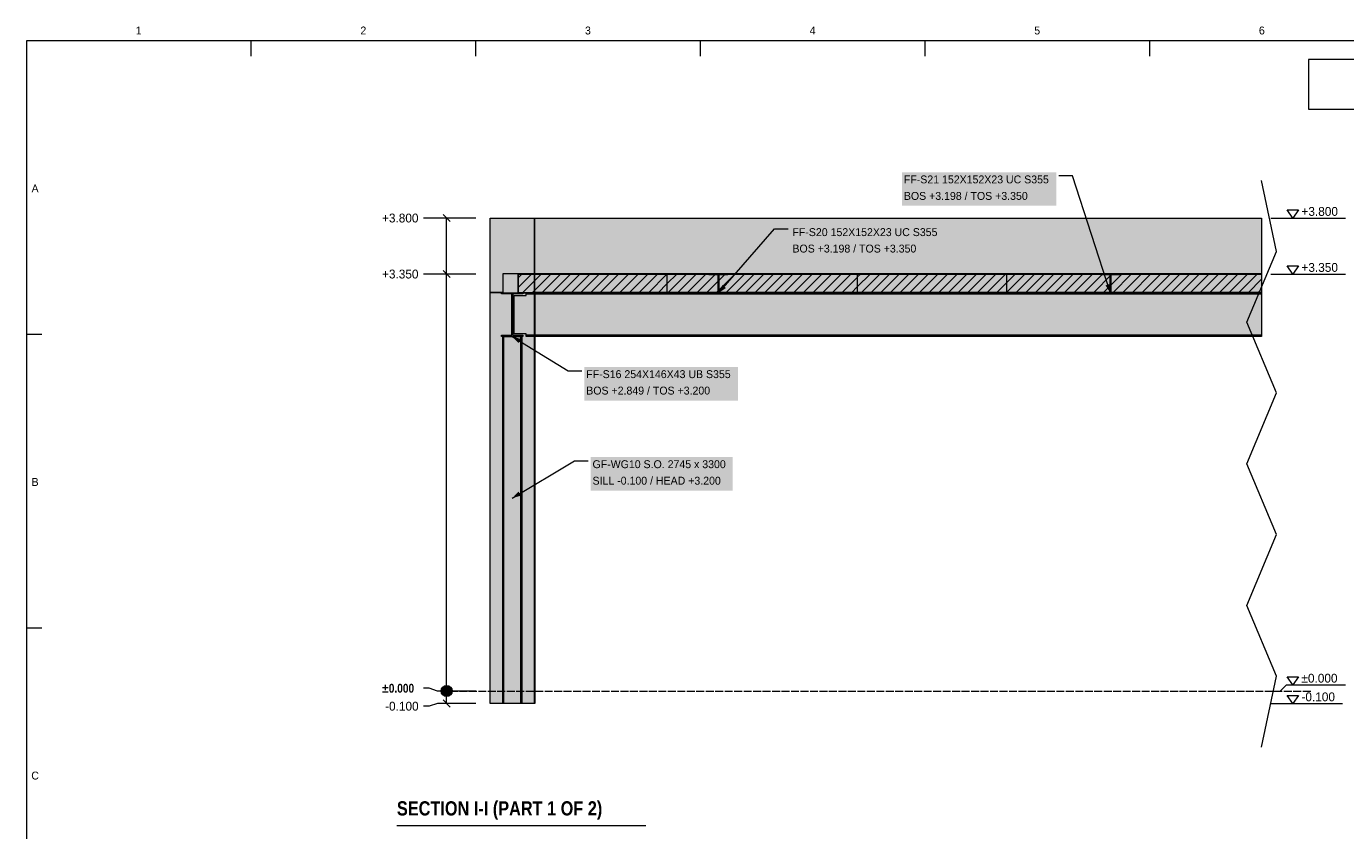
# Model space of a CAD drawing. Header units: millimetres. Extents: x 17 to 413, y 4 to 292.
# Tile 2 of 3: x 20 to 232, y 163 to 292. Entities that reach past the tile are written whole.
import ezdxf
from ezdxf.enums import TextEntityAlignment as Align

# ---------------------------------------------------------------- set-up
doc = ezdxf.new("R2010")
doc.units = ezdxf.units.MM
doc.linetypes.add('DASHED', pattern=[1.524, 1.27, -0.254])
for name, color, linetype in [('FILL-EPS', 7, 'Continuous'), ('FILL-INK', 7, 'Continuous'), ('FILL-LIGHT', 7, 'Continuous'), ('FILL-STEEL', 7, 'Continuous'), ('FILL-WHITE', 7, 'Continuous'), ('LINE-CORE', 7, 'Continuous'), ('LINE-INK', 7, 'Continuous'), ('LINE-RED', 7, 'Continuous'), ('LINE-STEEL-DASH', 7, 'DASHED'), ('LINE-STEEL_GREY', 7, 'Continuous'), ('TEXT-INK', 7, 'Continuous'), ('TEXT-STEEL_GREY', 7, 'Continuous')]:
    doc.layers.add(name, color=color, linetype=linetype)
doc.styles.add('OpenSansCondensed-Bold', font='OpenSansCondensed-Bold.ttf')

msp = doc.modelspace()

# ---------------------------------------------------------------- hatches: boundary and pattern name
at = {"layer": 'FILL-EPS', "true_color": 0xccffff}
h = msp.add_hatch(color=7, dxfattribs=at)
h.dxf.hatch_style = 1
h.paths.add_polyline_path([(94.59, 261.5), (95.69, 261.5), (101.7, 261.5), (101.7, 253.91), (101.7, 252.53), (100.92, 252.53), (96.62, 252.53), (96.62, 251.98), (96.62, 249.51), (96.25, 249.51), (94.59, 249.51), (94.59, 259.32)])
at = {"layer": 'FILL-INK', "true_color": 0x1a1a1f}
h = msp.add_hatch(color=250, dxfattribs=at)
h.dxf.hatch_style = 1
h.paths.add_polyline_path([(131.3, 249.45), (131.93, 250.76), (132.51, 250.26)])
h = msp.add_hatch(color=250, dxfattribs=at)
h.dxf.hatch_style = 1
h.paths.add_polyline_path([(194.34, 249.45), (193.55, 250.67), (194.27, 250.9)])
h = msp.add_hatch(color=250, dxfattribs=at)
h.dxf.hatch_style = 1
h.paths.add_polyline_path([(98.14, 242.47), (99.53, 242.07), (99.14, 241.42)])
h = msp.add_hatch(color=250, dxfattribs=at)
h.dxf.hatch_style = 1
h.paths.add_polyline_path([(98.15, 216.5), (99.16, 217.55), (99.55, 216.89)])
at = {"layer": 'FILL-LIGHT', "true_color": 0xcccccf}
h = msp.add_hatch(color=254, dxfattribs=at)
h.dxf.hatch_style = 1
h.paths.add_polyline_path([(99.07, 252.5), (102.56, 252.5), (123.01, 252.5), (123.01, 249.94), (123.01, 249.5), (119.53, 249.5), (99.07, 249.5), (99.07, 252.06)])
h = msp.add_hatch(color=254, dxfattribs=at)
h.dxf.hatch_style = 1
h.paths.add_polyline_path([(124.03, 252.5), (129.68, 252.5), (141.13, 252.5), (153.62, 252.5), (153.62, 250.93), (153.62, 249.5), (142.17, 249.5), (129.68, 249.5), (128.72, 249.5), (123.07, 249.5), (123.07, 252.06), (123.07, 252.5)])
h = msp.add_hatch(color=254, dxfattribs=at)
h.dxf.hatch_style = 1
h.paths.add_polyline_path([(165.13, 252.5), (177.62, 252.5), (177.62, 250.93), (177.62, 249.5), (166.17, 249.5), (153.68, 249.5), (153.68, 251.07), (153.68, 252.5)])
h = msp.add_hatch(color=254, dxfattribs=at)
h.dxf.hatch_style = 1
h.paths.add_polyline_path([(177.68, 251.07), (177.68, 252.5), (186.42, 252.5), (195.96, 252.5), (199.44, 252.5), (218.66, 252.5), (218.66, 249.5), (216.41, 249.5), (195.96, 249.5), (187.22, 249.5), (177.68, 249.5)])
at = {"layer": 'FILL-STEEL', "true_color": 0x0d2973}
h = msp.add_hatch(color=166, dxfattribs=at)
h.dxf.hatch_style = 1
h.paths.add_polyline_path([(129.78, 249.45), (129.78, 249.47), (129.78, 249.59), (131.03, 249.59), (131.24, 249.59), (131.24, 249.99), (131.24, 252.36), (129.99, 252.36), (129.78, 252.36), (129.78, 252.38), (129.78, 252.5), (132.38, 252.5), (132.82, 252.5), (132.82, 252.48), (132.82, 252.36), (131.57, 252.36), (131.36, 252.36), (131.36, 251.96), (131.36, 249.59), (132.61, 249.59), (132.82, 249.59), (132.82, 249.57), (132.82, 249.45), (130.22, 249.45)])
h = msp.add_hatch(color=166, dxfattribs=at)
h.dxf.hatch_style = 1
h.paths.add_polyline_path([(192.82, 249.45), (192.82, 249.47), (192.82, 249.59), (194.07, 249.59), (194.28, 249.59), (194.28, 249.99), (194.28, 252.36), (193.03, 252.36), (192.82, 252.36), (192.82, 252.38), (192.82, 252.5), (195.42, 252.5), (195.86, 252.5), (195.86, 252.48), (195.86, 252.36), (194.61, 252.36), (194.4, 252.36), (194.4, 251.96), (194.4, 249.59), (195.65, 249.59), (195.86, 249.59), (195.86, 249.57), (195.86, 249.45), (193.26, 249.45)])
h = msp.add_hatch(color=166, dxfattribs=at)
h.dxf.hatch_style = 1
h.paths.add_polyline_path([(96.43, 242.47), (96.43, 242.52), (96.43, 242.67), (97.7, 242.67), (98.07, 242.67), (98.07, 244.15), (98.07, 249.31), (96.8, 249.31), (96.43, 249.31), (96.43, 249.35), (96.43, 249.5), (99.08, 249.5), (99.85, 249.5), (99.85, 249.46), (99.85, 249.31), (98.58, 249.31), (98.21, 249.31), (98.21, 247.82), (98.21, 242.67), (99.48, 242.67), (99.85, 242.67), (99.85, 242.62), (99.85, 242.47), (97.19, 242.47)])
at = {"layer": 'FILL-WHITE', "true_color": 0xffffff}
h = msp.add_hatch(color=7, dxfattribs=at)
h.dxf.hatch_style = 1
h.paths.add_polyline_path([(160.82, 263.47), (185.63, 263.47), (185.63, 268.86), (160.82, 268.86)])
h = msp.add_hatch(color=7, dxfattribs=at)
h.dxf.hatch_style = 1
h.paths.add_polyline_path([(101.7, 261.5), (101.7, 261.51), (101.7, 261.5), (101.7, 261.5), (101.7, 252.53), (101.7, 252.53), (99.07, 252.53), (99.07, 249.47), (101.7, 249.47), (101.7, 249.51), (101.7, 249.51), (101.7, 183.5), (101.7, 183.5), (94.59, 183.5), (94.59, 261.5)])
h = msp.add_hatch(color=7, dxfattribs=at)
h.dxf.hatch_style = 1
h.paths.add_polyline_path([(101.7, 261.5), (101.7, 183.5), (94.59, 183.5), (94.59, 261.5)])
h = msp.add_hatch(color=7, dxfattribs=at)
h.dxf.hatch_style = 1
h.paths.add_polyline_path([(101.7, 261.5), (101.7, 252.53), (96.62, 252.53), (96.62, 249.47), (101.7, 249.47), (101.7, 183.5), (94.59, 183.5), (94.59, 261.5)])
h = msp.add_hatch(color=7, dxfattribs=at)
h.dxf.hatch_style = 1
h.paths.add_polyline_path([(101.7, 261.5), (218.66, 261.5), (218.66, 249.51), (101.77, 249.51), (101.77, 183.5), (101.77, 183.5), (101.77, 183.5), (101.7, 183.5), (101.7, 261.5)])
h = msp.add_hatch(color=7, dxfattribs=at)
h.dxf.hatch_style = 1
h.paths.add_polyline_path([(101.7, 252.53), (101.7, 261.5), (218.66, 261.5), (218.66, 252.53), (101.7, 252.53)])
h = msp.add_hatch(color=7, dxfattribs=at)
h.dxf.hatch_style = 1
h.paths.add_polyline_path([(142.9, 255), (167.72, 255), (167.72, 260.39), (142.9, 260.39)])
h = msp.add_hatch(color=7, dxfattribs=at)
h.dxf.hatch_style = 1
h.paths.add_polyline_path([(99.07, 249.47), (99.07, 252.53), (101.7, 252.53), (101.7, 249.47)])
h = msp.add_hatch(color=7, dxfattribs=at)
h.dxf.hatch_style = 1
h.paths.add_polyline_path([(101.71, 252.53), (218.66, 252.53), (218.66, 249.51), (101.77, 249.51), (101.77, 249.47), (101.71, 249.47)])
h = msp.add_hatch(color=7, dxfattribs=at)
h.dxf.hatch_style = 1
h.paths.add_polyline_path([(129.78, 249.59), (131.24, 249.59), (131.24, 252.36), (129.78, 252.36), (129.78, 252.5), (132.82, 252.5), (132.82, 252.36), (131.36, 252.36), (131.36, 249.59), (132.82, 249.59), (132.82, 249.45), (129.78, 249.45)])
h = msp.add_hatch(color=7, dxfattribs=at)
h.dxf.hatch_style = 1
h.paths.add_polyline_path([(132.85, 252.5), (132.85, 252.5), (132.85, 252.5), (132.82, 252.5)])
h = msp.add_hatch(color=7, dxfattribs=at)
h.dxf.hatch_style = 1
h.paths.add_polyline_path([(192.82, 249.59), (194.28, 249.59), (194.28, 252.36), (192.82, 252.36), (192.82, 252.5), (195.86, 252.5), (195.86, 252.36), (194.4, 252.36), (194.4, 249.59), (195.86, 249.59), (195.86, 249.45), (192.82, 249.45)])
h = msp.add_hatch(color=7, dxfattribs=at)
h.dxf.hatch_style = 1
h.paths.add_polyline_path([(195.89, 252.5), (195.89, 252.5), (195.89, 252.5), (195.86, 252.5)])
h = msp.add_hatch(color=7, dxfattribs=at)
h.dxf.hatch_style = 1
h.paths.add_polyline_path([(96.62, 249.51), (96.62, 249.47), (101.7, 249.47), (101.7, 183.5), (94.59, 183.5), (94.59, 249.51)])
h = msp.add_hatch(color=7, dxfattribs=at)
h.dxf.hatch_style = 1
h.paths.add_polyline_path([(96.43, 242.67), (98.07, 242.67), (98.07, 249.31), (96.43, 249.31), (96.43, 249.5), (99.85, 249.5), (99.85, 249.31), (98.21, 249.31), (98.21, 242.67), (99.85, 242.67), (99.85, 242.47), (96.43, 242.47)])
h = msp.add_hatch(color=7, dxfattribs=at)
h.dxf.hatch_style = 1
h.paths.add_polyline_path([(98.42, 249.06), (100.36, 249.06), (100.36, 249.31), (218.66, 249.31), (218.66, 242.67), (100.36, 242.67), (100.36, 242.91), (98.42, 242.91)])
h = msp.add_hatch(color=7, dxfattribs=at)
h.dxf.hatch_style = 1
h.paths.add_polyline_path([(100.36, 249.06), (100.36, 249.31), (218.66, 249.31), (218.66, 242.67), (100.36, 242.67), (100.36, 242.91), (98.42, 242.91), (98.42, 249.06)])
h = msp.add_hatch(color=7, dxfattribs=at)
h.dxf.hatch_style = 1
h.paths.add_polyline_path([(99.88, 249.5), (99.88, 249.5), (99.88, 249.5), (99.85, 249.5)])
h = msp.add_hatch(color=7, dxfattribs=at)
h.dxf.hatch_style = 1
h.paths.add_polyline_path([(100.36, 249.5), (218.66, 249.5), (218.66, 249.31), (100.36, 249.31)])
h = msp.add_hatch(color=7, dxfattribs=at)
h.dxf.hatch_style = 1
h.paths.add_polyline_path([(218.66, 249.5), (218.66, 249.31), (100.36, 249.31), (100.36, 249.5)])
h = msp.add_hatch(color=7, dxfattribs=at)
h.dxf.hatch_style = 1
h.paths.add_polyline_path([(101.7, 249.47), (101.77, 249.47), (101.77, 183.5), (101.7, 183.5)])
h = msp.add_hatch(color=7, dxfattribs=at)
h.dxf.hatch_style = 1
h.paths.add_polyline_path([(96.75, 242.48), (96.75, 183.5), (96.62, 183.5), (96.62, 242.48)])
h = msp.add_hatch(color=7, dxfattribs=at)
h.dxf.hatch_style = 1
h.paths.add_polyline_path([(96.62, 242.48), (96.75, 242.48), (96.75, 183.5), (96.62, 183.5)])
h = msp.add_hatch(color=7, dxfattribs=at)
h.dxf.hatch_style = 1
h.paths.add_polyline_path([(96.75, 242.48), (99.53, 242.48), (99.53, 183.5), (96.75, 183.5), (96.75, 242.48)])
h = msp.add_hatch(color=7, dxfattribs=at)
h.dxf.hatch_style = 1
h.paths.add_polyline_path([(96.75, 183.5), (96.75, 242.48), (99.53, 242.48), (99.53, 183.5), (96.75, 183.5)])
h = msp.add_hatch(color=7, dxfattribs=at)
h.dxf.hatch_style = 1
h.paths.add_polyline_path([(99.66, 242.48), (99.66, 183.5), (99.53, 183.5), (99.53, 242.48)])
h = msp.add_hatch(color=7, dxfattribs=at)
h.dxf.hatch_style = 1
h.paths.add_polyline_path([(99.53, 242.48), (99.66, 242.48), (99.66, 183.5), (99.53, 183.5)])
h = msp.add_hatch(color=7, dxfattribs=at)
h.dxf.hatch_style = 1
h.paths.add_polyline_path([(100.36, 242.67), (218.66, 242.67), (218.66, 242.47), (100.36, 242.47)])
h = msp.add_hatch(color=7, dxfattribs=at)
h.dxf.hatch_style = 1
h.paths.add_polyline_path([(218.66, 242.67), (218.66, 242.47), (100.36, 242.47), (100.36, 242.67)])
h = msp.add_hatch(color=7, dxfattribs=at)
h.dxf.hatch_style = 1
h.paths.add_polyline_path([(109.74, 232.18), (134.46, 232.18), (134.46, 237.57), (109.74, 237.57)])
h = msp.add_hatch(color=7, dxfattribs=at)
h.dxf.hatch_style = 1
h.paths.add_polyline_path([(110.75, 217.71), (133.61, 217.71), (133.61, 223.1), (110.75, 223.1)])
h = msp.add_hatch(color=7, dxfattribs=at)
h.dxf.hatch_style = 1
h.paths.add_polyline_path([(88.49, 185.5), (88.46, 185.73), (88.37, 185.95), (88.22, 186.14), (88.04, 186.28), (87.82, 186.37), (87.59, 186.4), (87.35, 186.37), (87.14, 186.28), (86.95, 186.14), (86.81, 185.95), (86.72, 185.73), (86.69, 185.5), (86.72, 185.27), (86.81, 185.05), (86.95, 184.86), (87.14, 184.72), (87.35, 184.63), (87.59, 184.6), (87.82, 184.63), (88.04, 184.72), (88.22, 184.86), (88.37, 185.05), (88.46, 185.27)])

# ---------------------------------------------------------------- linework, layer by layer
at = {"layer": 'LINE-CORE', "lineweight": 5}
for points in [[(101.7, 261.5), (101.7, 261.51), (101.7, 261.5), (101.7, 261.5), (101.7, 252.53), (101.7, 252.53), (99.07, 252.53), (99.07, 249.47), (101.7, 249.47), (101.7, 249.51), (101.7, 249.51), (101.7, 183.5), (101.7, 183.5), (94.59, 183.5), (94.59, 261.5)], [(101.7, 261.5), (101.7, 183.5), (94.59, 183.5), (94.59, 261.5)], [(101.7, 261.5), (101.7, 252.53), (96.62, 252.53), (96.62, 249.47), (101.7, 249.47), (101.7, 183.5), (94.59, 183.5), (94.59, 261.5)], [(101.7, 261.5), (218.66, 261.5), (218.66, 249.51), (101.77, 249.51), (101.77, 183.5), (101.77, 183.5), (101.77, 183.5), (101.77, 183.5), (101.7, 183.5), (101.7, 261.5), (101.7, 261.5)], [(101.7, 252.53), (101.7, 261.5), (218.66, 261.5), (218.66, 252.53), (101.7, 252.53), (101.7, 252.53), (101.7, 252.53)], [(99.07, 249.47), (99.07, 252.53), (101.7, 252.53), (101.7, 252.53), (101.7, 249.47), (99.07, 249.47)], [(101.71, 252.53), (218.66, 252.53), (218.66, 249.51), (101.77, 249.51), (101.77, 249.47), (101.71, 249.47)], [(129.78, 249.59), (131.24, 249.59), (131.24, 252.36), (129.78, 252.36), (129.78, 252.5), (132.82, 252.5), (132.82, 252.36), (131.36, 252.36), (131.36, 249.59), (132.82, 249.59), (132.82, 249.45), (129.78, 249.45)], [(132.85, 252.5), (132.85, 252.5), (132.85, 252.5), (132.82, 252.5)], [(192.82, 249.59), (194.28, 249.59), (194.28, 252.36), (192.82, 252.36), (192.82, 252.5), (195.86, 252.5), (195.86, 252.36), (194.4, 252.36), (194.4, 249.59), (195.86, 249.59), (195.86, 249.45), (192.82, 249.45)], [(195.89, 252.5), (195.89, 252.5), (195.89, 252.5), (195.86, 252.5)], [(96.62, 249.51), (96.62, 249.47), (101.7, 249.47), (101.7, 183.5), (94.59, 183.5), (94.59, 249.51)], [(96.43, 242.67), (98.07, 242.67), (98.07, 249.31), (96.43, 249.31), (96.43, 249.31), (96.43, 249.5), (99.85, 249.5), (99.85, 249.31), (98.21, 249.31), (98.21, 242.67), (99.85, 242.67), (99.85, 242.67), (99.85, 242.47), (96.43, 242.47), (96.43, 242.47)], [(98.42, 249.06), (100.36, 249.06), (100.36, 249.31), (218.66, 249.31), (218.66, 242.67), (100.36, 242.67), (100.36, 242.91), (98.42, 242.91)], [(100.36, 249.06), (100.36, 249.31), (218.66, 249.31), (218.66, 242.67), (100.36, 242.67), (100.36, 242.91), (98.42, 242.91), (98.42, 249.06)], [(99.88, 249.5), (99.88, 249.5), (99.88, 249.5), (99.85, 249.5)], [(100.36, 249.5), (218.66, 249.5), (218.66, 249.31), (100.36, 249.31), (100.36, 249.31)], [(218.66, 249.5), (218.66, 249.31), (100.36, 249.31), (100.36, 249.5)], [(101.7, 249.47), (101.77, 249.47), (101.77, 183.5), (101.7, 183.5)], [(96.75, 242.48), (96.75, 183.5), (96.62, 183.5), (96.62, 242.48)], [(96.62, 242.48), (96.75, 242.48), (96.75, 183.5), (96.62, 183.5)], [(96.75, 242.48), (96.75, 242.48), (99.53, 242.48), (99.53, 183.5), (99.53, 183.5), (99.53, 183.5), (99.53, 183.5), (96.75, 183.5), (96.75, 242.48), (96.75, 242.48)], [(96.75, 183.5), (96.75, 183.5), (96.75, 242.48), (99.53, 242.48), (99.53, 242.48), (99.53, 242.48), (99.53, 242.48), (99.53, 183.5), (96.75, 183.5), (96.75, 183.5)], [(99.66, 242.48), (99.66, 183.5), (99.53, 183.5), (99.53, 242.48)], [(99.53, 242.48), (99.66, 242.48), (99.66, 183.5), (99.53, 183.5)], [(100.36, 242.67), (218.66, 242.67), (218.66, 242.47), (100.36, 242.47), (100.36, 242.47)], [(218.66, 242.67), (218.66, 242.47), (100.36, 242.47), (100.36, 242.67)]]:
    msp.add_lwpolyline(points, close=True, dxfattribs=at)
at = {"layer": 'LINE-INK', "lineweight": 5}
for p, q in [((56.12, 290), (56.12, 287.5)), ((92.25, 290), (92.25, 287.5)), ((128.38, 290), (128.38, 287.5)), ((164.5, 290), (164.5, 287.5)), ((200.62, 290), (200.62, 287.5)), ((188.23, 268.26), (186.03, 268.26)), ((194.34, 249.45), (188.23, 268.26)), ((221.06, 256.15), (218.66, 267.53)), ((84.77, 261.5), (83.89, 261.5)), ((86.09, 261.5), (84.77, 261.5)), ((92.29, 261.5), (86.09, 261.5)), ((88.15, 260.93), (87.02, 262.07)), ((87.59, 183.5), (87.59, 261.5)), ((220.16, 261.5), (221.66, 261.5)), ((221.66, 261.5), (222.66, 261.5)), ((222.66, 261.5), (232.16, 261.5)), ((131.3, 249.45), (140.3, 259.79)), ((140.3, 259.79), (142.5, 259.79)), ((216.26, 244.77), (221.06, 256.15)), ((84.77, 252.5), (83.89, 252.5)), ((86.09, 252.5), (84.77, 252.5)), ((92.29, 252.5), (86.09, 252.5)), ((88.15, 251.93), (87.02, 253.07)), ((220.16, 252.5), (221.66, 252.5)), ((221.66, 252.5), (222.66, 252.5)), ((222.66, 252.5), (232.16, 252.5)), ((221.06, 233.39), (216.26, 244.77)), ((20, 242.83), (22.5, 242.83)), ((98.14, 242.47), (107.14, 236.97)), ((107.14, 236.97), (109.34, 236.97)), ((216.26, 222.02), (221.06, 233.39)), ((98.15, 216.5), (108.15, 222.5)), ((108.15, 222.5), (110.35, 222.5)), ((221.06, 210.64), (216.26, 222.02)), ((216.26, 199.26), (221.06, 210.64)), ((221.06, 187.88), (216.26, 199.26)), ((20, 195.67), (22.5, 195.67)), ((218.66, 176.5), (221.06, 187.88)), ((84.77, 185.94), (83.89, 185.94)), ((86.09, 185.5), (84.77, 185.94)), ((92.29, 185.5), (86.09, 185.5)), ((220.16, 185.5), (221.66, 185.5)), ((221.66, 185.5), (222.66, 186.5)), ((222.66, 186.5), (232.16, 186.5)), ((84.77, 183.06), (83.89, 183.06)), ((86.09, 183.5), (84.77, 183.06)), ((92.29, 183.5), (86.09, 183.5)), ((88.15, 182.93), (87.02, 184.07)), ((220.16, 183.5), (221.66, 183.5)), ((221.66, 183.5), (222.66, 183.5)), ((222.66, 183.5), (231.66, 183.5)), ((79.59, 163.9), (119.63, 163.9))]:
    msp.add_line(p, q, dxfattribs=at)
for points in [[(20, 7), (413, 7), (413, 290), (20, 290)], [(94.59, 261.5), (95.69, 261.5), (101.7, 261.5), (101.7, 253.91), (101.7, 252.53), (100.92, 252.53), (96.62, 252.53), (96.62, 251.98), (96.62, 249.51), (96.25, 249.51), (94.59, 249.51), (94.59, 259.32)], [(101.7, 253.91), (101.7, 252.53), (100.92, 252.53), (96.62, 252.53), (96.62, 251.98), (96.62, 249.51), (96.25, 249.51), (94.59, 249.51), (94.59, 259.32), (94.59, 261.5), (95.69, 261.5), (101.7, 261.5)], [(223.66, 261.5), (222.76, 262.8), (224.56, 262.8)], [(99.07, 252.5), (102.56, 252.5), (123.01, 252.5), (123.01, 249.94), (123.01, 249.5), (119.53, 249.5), (99.07, 249.5), (99.07, 252.06)], [(124.03, 252.5), (129.68, 252.5), (141.13, 252.5), (153.62, 252.5), (153.62, 250.93), (153.62, 249.5), (142.17, 249.5), (129.68, 249.5), (128.72, 249.5), (123.07, 249.5), (123.07, 252.06), (123.07, 252.5)], [(129.78, 249.45), (129.78, 249.47), (129.78, 249.59), (131.03, 249.59), (131.24, 249.59), (131.24, 249.99), (131.24, 252.36), (129.99, 252.36), (129.78, 252.36), (129.78, 252.38), (129.78, 252.5), (132.38, 252.5), (132.82, 252.5), (132.82, 252.48), (132.82, 252.36), (131.57, 252.36), (131.36, 252.36), (131.36, 251.96), (131.36, 249.59), (132.61, 249.59), (132.82, 249.59), (132.82, 249.57), (132.82, 249.45), (130.22, 249.45)], [(165.13, 252.5), (177.62, 252.5), (177.62, 250.93), (177.62, 249.5), (166.17, 249.5), (153.68, 249.5), (153.68, 251.07), (153.68, 252.5)], [(177.68, 251.07), (177.68, 252.5), (186.42, 252.5), (195.96, 252.5), (199.44, 252.5), (218.66, 252.5), (218.66, 249.5), (216.41, 249.5), (195.96, 249.5), (187.22, 249.5), (177.68, 249.5)], [(192.82, 249.45), (192.82, 249.47), (192.82, 249.59), (194.07, 249.59), (194.28, 249.59), (194.28, 249.99), (194.28, 252.36), (193.03, 252.36), (192.82, 252.36), (192.82, 252.38), (192.82, 252.5), (195.42, 252.5), (195.86, 252.5), (195.86, 252.48), (195.86, 252.36), (194.61, 252.36), (194.4, 252.36), (194.4, 251.96), (194.4, 249.59), (195.65, 249.59), (195.86, 249.59), (195.86, 249.57), (195.86, 249.45), (193.26, 249.45)], [(223.66, 252.5), (222.76, 253.8), (224.56, 253.8)], [(96.43, 242.47), (96.43, 242.52), (96.43, 242.67), (97.7, 242.67), (98.07, 242.67), (98.07, 244.15), (98.07, 249.31), (96.8, 249.31), (96.43, 249.31), (96.43, 249.35), (96.43, 249.5), (99.08, 249.5), (99.85, 249.5), (99.85, 249.46), (99.85, 249.31), (98.58, 249.31), (98.21, 249.31), (98.21, 247.82), (98.21, 242.67), (99.48, 242.67), (99.85, 242.67), (99.85, 242.62), (99.85, 242.47), (97.19, 242.47)], [(223.66, 186.5), (222.76, 187.8), (224.56, 187.8)], [(223.66, 183.5), (222.76, 184.8), (224.56, 184.8)]]:
    msp.add_lwpolyline(points, close=True, dxfattribs=at)
msp.add_circle((87.59, 185.5), 0.9, dxfattribs=at)
at = {"layer": 'LINE-RED', "lineweight": 5}
msp.add_lwpolyline([(226.21, 279), (303, 279), (303, 287), (226.21, 287)], close=True, dxfattribs=at)
at = {"layer": 'LINE-STEEL-DASH', "lineweight": 5}
msp.add_line((86.59, 185.5), (226.66, 185.5), dxfattribs=at)
at = {"layer": 'LINE-STEEL_GREY', "lineweight": 5}
for p, q in [((99.07, 250.32), (101.25, 252.5)), ((99.07, 251.87), (99.7, 252.5)), ((99.81, 249.5), (102.81, 252.5)), ((101.36, 249.5), (104.36, 252.5)), ((102.92, 249.5), (105.92, 252.5)), ((104.48, 249.5), (107.48, 252.5)), ((106.03, 249.5), (109.03, 252.5)), ((107.59, 249.5), (110.59, 252.5)), ((109.14, 249.5), (112.14, 252.5)), ((110.7, 249.5), (113.7, 252.5)), ((112.25, 249.5), (115.25, 252.5)), ((113.81, 249.5), (116.81, 252.5)), ((115.37, 249.5), (118.37, 252.5)), ((116.92, 249.5), (119.92, 252.5)), ((118.48, 249.5), (121.48, 252.5)), ((120.03, 249.5), (123.01, 252.48)), ((123.07, 250.98), (124.59, 252.5)), ((123.14, 249.5), (126.14, 252.5)), ((124.7, 249.5), (127.7, 252.5)), ((126.26, 249.5), (129.26, 252.5)), ((127.81, 249.5), (130.81, 252.5)), ((129.37, 249.5), (132.37, 252.5)), ((130.92, 249.5), (133.92, 252.5)), ((132.48, 249.5), (135.48, 252.5)), ((134.03, 249.5), (137.03, 252.5)), ((135.59, 249.5), (138.59, 252.5)), ((137.14, 249.5), (140.14, 252.5)), ((138.7, 249.5), (141.7, 252.5)), ((140.26, 249.5), (143.26, 252.5)), ((141.81, 249.5), (144.81, 252.5)), ((143.37, 249.5), (146.37, 252.5)), ((144.92, 249.5), (147.92, 252.5)), ((146.48, 249.5), (149.48, 252.5)), ((148.03, 249.5), (151.03, 252.5)), ((149.59, 249.5), (152.59, 252.5)), ((153.68, 250.48), (155.7, 252.5)), ((153.68, 252.03), (154.15, 252.5)), ((154.26, 249.5), (157.26, 252.5)), ((155.81, 249.5), (158.81, 252.5)), ((157.37, 249.5), (160.37, 252.5)), ((158.92, 249.5), (161.92, 252.5)), ((160.48, 249.5), (163.48, 252.5)), ((162.03, 249.5), (165.03, 252.5)), ((163.59, 249.5), (166.59, 252.5)), ((165.15, 249.5), (168.15, 252.5)), ((166.7, 249.5), (169.7, 252.5)), ((168.26, 249.5), (171.26, 252.5)), ((169.81, 249.5), (172.81, 252.5)), ((171.37, 249.5), (174.37, 252.5)), ((172.92, 249.5), (175.92, 252.5)), ((174.48, 249.5), (177.48, 252.5)), ((177.68, 249.59), (180.59, 252.5)), ((177.68, 251.14), (179.04, 252.5)), ((179.15, 249.5), (182.15, 252.5)), ((180.7, 249.5), (183.7, 252.5)), ((182.26, 249.5), (185.26, 252.5)), ((183.81, 249.5), (186.81, 252.5)), ((185.37, 249.5), (188.37, 252.5)), ((186.92, 249.5), (189.92, 252.5)), ((188.48, 249.5), (191.48, 252.5)), ((190.04, 249.5), (193.04, 252.5)), ((191.59, 249.5), (194.59, 252.5)), ((193.15, 249.5), (196.15, 252.5)), ((194.7, 249.5), (197.7, 252.5)), ((196.26, 249.5), (199.26, 252.5)), ((197.81, 249.5), (200.81, 252.5)), ((199.37, 249.5), (202.37, 252.5)), ((200.93, 249.5), (203.93, 252.5)), ((202.48, 249.5), (205.48, 252.5)), ((204.04, 249.5), (207.04, 252.5)), ((205.59, 249.5), (208.59, 252.5)), ((207.15, 249.5), (210.15, 252.5)), ((208.7, 249.5), (211.7, 252.5)), ((210.26, 249.5), (213.26, 252.5)), ((211.82, 249.5), (214.82, 252.5)), ((213.37, 249.5), (216.37, 252.5)), ((214.93, 249.5), (217.93, 252.5)), ((121.59, 249.5), (123.01, 250.92)), ((151.15, 249.5), (153.62, 251.97)), ((152.7, 249.5), (153.62, 250.42)), ((176.04, 249.5), (177.62, 251.08)), ((216.48, 249.5), (218.66, 251.68)), ((177.59, 249.5), (177.62, 249.53)), ((218.04, 249.5), (218.66, 250.13))]:
    msp.add_line(p, q, dxfattribs=at)

# ---------------------------------------------------------------- texts
at = {"layer": 'TEXT-INK'}
for s, height, p in [('FF-S21 152X152X23 UC S355', 1.27, (161.12, 267.07)), ('BOS +3.198 / TOS +3.350', 1.27, (161.12, 264.42)), ('+3.800', 1.422, (225.06, 261.85)), ('+3.800', 1.422, (77.19, 260.79)), ('FF-S20 152X152X23 UC S355', 1.27, (143.2, 258.6)), ('BOS +3.198 / TOS +3.350', 1.27, (143.2, 255.96)), ('+3.350', 1.422, (77.19, 251.79)), ('+3.350', 1.422, (225.06, 252.85)), ('FF-S16 254X146X43 UB S355', 1.27, (110.04, 235.78)), ('BOS +2.849 / TOS +3.200', 1.27, (110.04, 233.14)), ('GF-WG10 S.O. 2745 x 3300', 1.27, (111.05, 221.31)), ('SILL -0.100 / HEAD +3.200', 1.27, (111.05, 218.66)), ('±0.000', 1.422, (225.06, 186.85)), ('-0.100', 1.422, (225.06, 183.85)), ('-0.100', 1.422, (77.69, 182.35))]:
    msp.add_text(s, height=height, dxfattribs=at).set_placement(p)
at = {"layer": 'TEXT-INK', "style": 'OpenSansCondensed-Bold'}
for s, height, p in [('±0.000', 1.422, (77.19, 185.23)), ('SECTION I-I (PART 1 OF 2)', 2.286, (79.59, 165.5))]:
    msp.add_text(s, height=height, dxfattribs=at).set_placement(p)
at = {"layer": 'TEXT-STEEL_GREY'}
for s, p in [('1', (38.06, 291)), ('2', (74.19, 291)), ('3', (110.31, 291)), ('4', (146.44, 291)), ('5', (182.56, 291)), ('6', (218.69, 291)), ('A', (21.4, 265.62)), ('B', (21.4, 218.45)), ('C', (21.4, 171.28))]:
    msp.add_text(s, height=1.27, dxfattribs=at).set_placement(p, align=Align.CENTER)

doc.saveas('drawing.dxf')
